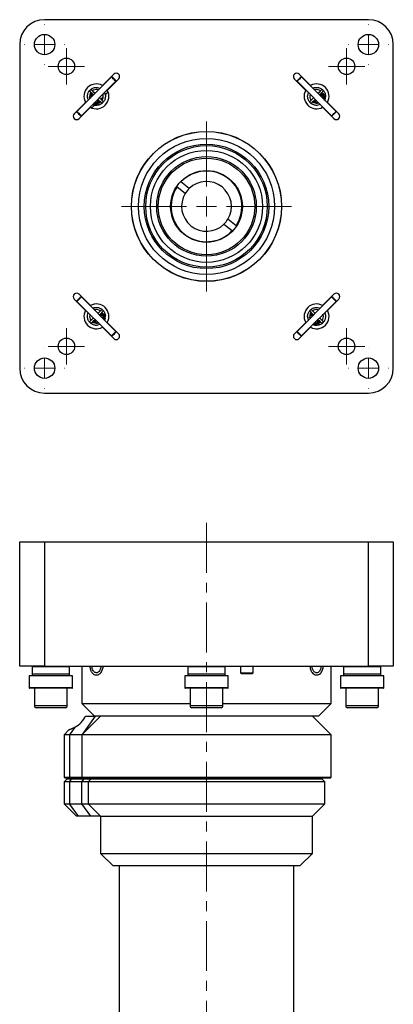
# Model space of a CAD drawing. Header units: inches. Extents: x 1.8 to 28.9, y 1.1 to 20.9.
# Tile 5 of 6: x 15 to 18.7, y 11 to 20.9. Entities that reach past the tile are written whole.
import ezdxf

# ---------------------------------------------------------------- set-up
doc = ezdxf.new("R2010")
doc.units = ezdxf.units.IN
doc.header["$MEASUREMENT"] = 0
doc.linetypes.add('CENTERX2', pattern=[0.8, 0.5, -0.1, 0.1, -0.1])

# ---------------------------------------------------------------- blocks, each defined once
blk = doc.blocks.new('SW_CENTERMARKSYMBOL_0')
at = {"color": 0, "linetype": 'Continuous', "lineweight": 18}
for p, q in [((0, 0.2), (0, 0.2025)), ((0, 0), (0, 0.1)), ((-0.2, 0), (-0.2025, 0)), ((0, 0), (-0.1, 0)), ((0, 0), (0, -0.1)), ((0, 0), (0.1, 0)), ((0.2, 0), (0.2025, 0)), ((0, -0.2), (0, -0.2025))]:
    blk.add_line(p, q, dxfattribs=at)
blk = doc.blocks.new('SW_CENTERMARKSYMBOL_1')
at = {"color": 0, "linetype": 'Continuous', "lineweight": 18}
for p, q in [((0, 0.1), (0, 0.1827)), ((0, 0), (0, 0.1)), ((-0.1, 0), (-0.1827, 0)), ((0, 0), (-0.1, 0)), ((0, 0), (0, -0.1)), ((0, 0), (0.1, 0)), ((0.1, 0), (0.1827, 0)), ((0, -0.1), (0, -0.1827))]:
    blk.add_line(p, q, dxfattribs=at)
blk = doc.blocks.new('SW_CENTERMARKSYMBOL_2')
at = {"color": 0, "linetype": 'Continuous', "lineweight": 18}
for p, q in [((0, 0.1), (0, 0.1827)), ((0, 0), (0, 0.1)), ((-0.1, 0), (-0.1827, 0)), ((0, 0), (-0.1, 0)), ((0, 0), (0, -0.1)), ((0, 0), (0.1, 0)), ((0.1, 0), (0.1827, 0)), ((0, -0.1), (0, -0.1827))]:
    blk.add_line(p, q, dxfattribs=at)
blk = doc.blocks.new('SW_CENTERMARKSYMBOL_3')
at = {"color": 0, "linetype": 'Continuous', "lineweight": 18}
for p, q in [((0, 0.2), (0, 0.2025)), ((0, 0), (0, 0.1)), ((-0.2, 0), (-0.2025, 0)), ((0, 0), (-0.1, 0)), ((0, 0), (0, -0.1)), ((0, 0), (0.1, 0)), ((0.2, 0), (0.2025, 0)), ((0, -0.2), (0, -0.2025))]:
    blk.add_line(p, q, dxfattribs=at)
blk = doc.blocks.new('SW_CENTERMARKSYMBOL_4')
at = {"color": 0, "linetype": 'Continuous', "lineweight": 18}
for p, q in [((0, 0.2), (0, 0.8535)), ((0, 0), (0, 0.1)), ((-0.2, 0), (-0.8535, 0)), ((0, 0), (-0.1, 0)), ((0, 0), (0, -0.1)), ((0, 0), (0.1, 0)), ((0.2, 0), (0.8535, 0)), ((0, -0.2), (0, -0.8535))]:
    blk.add_line(p, q, dxfattribs=at)
blk = doc.blocks.new('SW_CENTERMARKSYMBOL_5')
at = {"color": 0, "linetype": 'Continuous', "lineweight": 18}
for p, q in [((0, 0.2), (0, 0.2025)), ((0, 0), (0, 0.1)), ((-0.2, 0), (-0.2025, 0)), ((0, 0), (-0.1, 0)), ((0, 0), (0, -0.1)), ((0, 0), (0.1, 0)), ((0.2, 0), (0.2025, 0)), ((0, -0.2), (0, -0.2025))]:
    blk.add_line(p, q, dxfattribs=at)
blk = doc.blocks.new('SW_CENTERMARKSYMBOL_6')
at = {"color": 0, "linetype": 'Continuous', "lineweight": 18}
for p, q in [((0, 0.1), (0, 0.1827)), ((0, 0), (0, 0.1)), ((-0.1, 0), (-0.1827, 0)), ((0, 0), (-0.1, 0)), ((0, 0), (0, -0.1)), ((0, 0), (0.1, 0)), ((0.1, 0), (0.1827, 0)), ((0, -0.1), (0, -0.1827))]:
    blk.add_line(p, q, dxfattribs=at)
blk = doc.blocks.new('SW_CENTERMARKSYMBOL_7')
at = {"color": 0, "linetype": 'Continuous', "lineweight": 18}
for p, q in [((0, 0.2), (0, 0.2025)), ((0, 0), (0, 0.1)), ((-0.2, 0), (-0.2025, 0)), ((0, 0), (-0.1, 0)), ((0, 0), (0, -0.1)), ((0, 0), (0.1, 0)), ((0.2, 0), (0.2025, 0)), ((0, -0.2), (0, -0.2025))]:
    blk.add_line(p, q, dxfattribs=at)
blk = doc.blocks.new('SW_CENTERMARKSYMBOL_8')
at = {"color": 0, "linetype": 'Continuous', "lineweight": 18}
for p, q in [((0, 0.1), (0, 0.1827)), ((0, 0), (0, 0.1)), ((-0.1, 0), (-0.1827, 0)), ((0, 0), (-0.1, 0)), ((0, 0), (0, -0.1)), ((0, 0), (0.1, 0)), ((0.1, 0), (0.1827, 0)), ((0, -0.1), (0, -0.1827))]:
    blk.add_line(p, q, dxfattribs=at)

msp = doc.modelspace()

# ---------------------------------------------------------------- linework, layer by layer
at = {"color": 7, "linetype": 'Continuous', "lineweight": 25}
for p, q in [((18.4904, 20.8563), (15.2404, 20.8563)), ((14.9904, 20.6063), (14.9904, 17.3563)), ((18.7404, 17.3563), (18.7404, 20.6063)), ((15.9117, 20.2815), (15.5652, 19.9351)), ((15.9349, 20.3093), (15.8211, 20.1955)), ((15.9188, 20.2815), (15.9117, 20.2815)), ((17.9097, 20.1955), (17.796, 20.3093)), ((17.8192, 20.2815), (17.8121, 20.2815)), ((18.1656, 19.9351), (17.8192, 20.2815)), ((15.6094, 19.8909), (15.9559, 20.2373)), ((15.8211, 20.1955), (15.8241, 20.1939)), ((15.8699, 20.1468), (15.9837, 20.2605)), ((15.9559, 20.2373), (15.9559, 20.2444)), ((17.7472, 20.2605), (17.8609, 20.1468)), ((17.775, 20.2444), (17.775, 20.2373)), ((17.775, 20.2373), (18.1214, 19.8909)), ((17.9068, 20.1939), (17.9097, 20.1955)), ((17.9463, 20.172), (17.9562, 20.1751)), ((15.7182, 20.097), (15.7248, 20.0946)), ((15.8273, 20.0819), (15.8037, 20.0586)), ((15.8277, 20.0968), (15.8239, 20.1093)), ((15.8464, 20.1102), (15.8495, 20.1003)), ((15.8772, 20.1313), (15.8489, 20.1033)), ((15.8683, 20.1497), (15.8699, 20.1468)), ((17.8609, 20.1468), (17.8626, 20.1497)), ((17.9597, 20.1534), (17.9501, 20.1504)), ((18.0061, 20.0946), (18.0127, 20.097)), ((18.0313, 20.1158), (18.0247, 20.1251)), ((18.0356, 20.069), (18.0369, 20.0804)), ((15.6512, 20.0256), (15.5375, 19.9119)), ((15.5863, 19.8631), (15.7, 19.9768)), ((15.6529, 20.0227), (15.6512, 20.0256)), ((15.7, 19.9768), (15.6971, 19.9785)), ((15.7426, 19.998), (15.7143, 19.9701)), ((15.7204, 20.006), (15.7427, 19.998)), ((15.7471, 20.0196), (15.7397, 20.0222)), ((15.769, 20.0504), (15.7714, 20.0438)), ((15.7902, 20.0252), (15.7994, 20.0318)), ((17.9595, 20.0438), (17.9619, 20.0504)), ((18.0338, 19.9785), (18.0309, 19.9768)), ((18.0309, 19.9768), (18.1446, 19.8631)), ((18.0369, 20.0727), (18.0349, 20.0671)), ((18.0505, 20.046), (18.0585, 20.0683)), ((18.0796, 20.0256), (18.078, 20.0227)), ((18.1934, 19.9119), (18.0796, 20.0256)), ((15.5652, 19.9351), (15.5652, 19.928)), ((15.6024, 19.8909), (15.6094, 19.8909)), ((18.1214, 19.8909), (18.1285, 19.8909)), ((18.1656, 19.928), (18.1656, 19.9351)), ((16.6918, 19.1612), (16.6091, 19.2269)), ((16.57, 19.1782), (16.6526, 19.1125)), ((17.0409, 18.8033), (17.1235, 18.7376)), ((17.1623, 18.7866), (17.0796, 18.8524)), ((15.7, 17.9858), (15.5863, 18.0996)), ((18.1446, 18.0996), (18.0309, 17.9858)), ((15.5375, 18.0508), (15.6512, 17.9371)), ((15.5652, 18.0347), (15.5652, 18.0276)), ((15.5652, 18.0276), (15.9117, 17.6812)), ((15.602, 18.0715), (15.6024, 18.0718)), ((15.6094, 18.0718), (15.6024, 18.0718)), ((15.9559, 17.7253), (15.6094, 18.0718)), ((18.1214, 18.0718), (17.775, 17.7253)), ((17.8192, 17.6812), (18.1656, 18.0276)), ((18.0796, 17.9371), (18.1934, 18.0508)), ((18.1285, 18.0718), (18.1214, 18.0718)), ((18.1656, 18.0276), (18.1656, 18.0347)), ((15.6512, 17.9371), (15.6529, 17.94)), ((15.6971, 17.9842), (15.7, 17.9858)), ((15.7366, 17.9623), (15.7465, 17.9654)), ((15.7499, 17.9437), (15.7375, 17.9398)), ((15.8216, 17.9061), (15.815, 17.9153)), ((18.0309, 17.9858), (18.0338, 17.9842)), ((18.0375, 17.8871), (18.0336, 17.8996)), ((18.0561, 17.9005), (18.0592, 17.8906)), ((18.078, 17.94), (18.0796, 17.9371)), ((15.7498, 17.8341), (15.7522, 17.8407)), ((15.7964, 17.8849), (15.803, 17.8873)), ((15.8272, 17.863), (15.8246, 17.8556)), ((15.8259, 17.8593), (15.8272, 17.8707)), ((15.8408, 17.8363), (15.8488, 17.8586)), ((15.8699, 17.8159), (15.8683, 17.813)), ((15.9837, 17.7022), (15.8699, 17.8159)), ((17.8609, 17.8159), (17.7472, 17.7022)), ((17.8626, 17.813), (17.8609, 17.8159)), ((17.9279, 17.8873), (17.9345, 17.8849)), ((17.9568, 17.8098), (17.9494, 17.8125)), ((17.9787, 17.8407), (17.9811, 17.8341)), ((17.9999, 17.8155), (18.0091, 17.8221)), ((15.8241, 17.7688), (15.8211, 17.7671)), ((15.8211, 17.7671), (15.9349, 17.6534)), ((15.9555, 17.7249), (15.9559, 17.7253)), ((15.9559, 17.7183), (15.9559, 17.7253)), ((17.775, 17.7253), (17.775, 17.7183)), ((17.796, 17.6534), (17.9097, 17.7671)), ((17.9097, 17.7671), (17.9068, 17.7688)), ((17.9301, 17.7963), (17.9524, 17.7883)), ((15.9117, 17.6812), (15.9188, 17.6812)), ((17.8121, 17.6812), (17.8192, 17.6812)), ((15.2404, 17.1063), (18.4904, 17.1063)), ((14.9904, 14.3623), (14.9904, 15.6123)), ((14.9904, 15.6123), (15.2404, 15.6123)), ((15.2404, 15.6123), (15.2404, 14.3623)), ((15.2404, 15.6123), (18.4904, 15.6123)), ((18.4904, 14.3623), (18.4904, 15.6123)), ((18.4904, 15.6123), (18.7404, 15.6123)), ((18.7404, 15.6123), (18.7404, 14.3623)), ((15.2404, 14.3623), (14.9904, 14.3623)), ((15.1154, 14.3573), (15.1154, 14.2842)), ((15.2404, 14.3623), (18.4904, 14.3623)), ((15.4904, 14.2842), (15.4904, 14.3573)), ((15.6154, 14.3623), (15.6154, 13.9873)), ((16.6779, 14.3573), (16.6779, 14.2842)), ((17.0529, 14.2842), (17.0529, 14.3573)), ((17.2073, 14.3623), (17.2073, 14.2973)), ((17.3323, 14.2973), (17.3323, 14.3623)), ((18.1154, 13.9873), (18.1154, 14.3623)), ((18.2404, 14.3573), (18.2404, 14.2842)), ((18.7404, 14.3623), (18.4904, 14.3623)), ((18.6154, 14.2842), (18.6154, 14.3573)), ((15.0842, 14.2674), (15.0842, 14.1474)), ((15.5217, 14.2674), (15.0842, 14.2674)), ((15.5217, 14.1474), (15.5217, 14.2674)), ((16.6467, 14.2674), (16.6467, 14.1474)), ((17.0842, 14.2674), (16.6467, 14.2674)), ((17.0842, 14.1474), (17.0842, 14.2674)), ((17.2073, 14.2973), (17.2173, 14.2873)), ((17.2073, 14.2973), (17.286, 14.2973)), ((17.2834, 14.2873), (17.2173, 14.2873)), ((17.3223, 14.2873), (17.2834, 14.2873)), ((17.286, 14.2973), (17.3323, 14.2973)), ((17.3223, 14.2873), (17.3323, 14.2973)), ((18.2092, 14.2674), (18.2092, 14.1474)), ((18.6467, 14.2674), (18.2092, 14.2674)), ((18.6467, 14.1474), (18.6467, 14.2674)), ((15.5167, 14.1424), (15.0892, 14.1424)), ((15.1376, 14.1424), (15.1376, 13.9653)), ((15.4683, 13.9653), (15.4683, 14.1424)), ((17.0792, 14.1424), (16.6517, 14.1424)), ((16.7001, 14.1424), (16.7001, 13.9653)), ((17.0308, 13.9653), (17.0308, 14.1424)), ((18.6417, 14.1424), (18.2142, 14.1424)), ((18.2626, 14.1424), (18.2626, 13.9653)), ((18.5933, 13.9653), (18.5933, 14.1424)), ((15.4245, 13.9456), (15.1573, 13.9456)), ((15.4486, 13.9456), (15.4245, 13.9456)), ((15.6154, 13.9873), (15.7404, 13.8623)), ((15.6154, 13.9873), (16.7001, 13.9873)), ((17.0016, 13.9456), (16.7198, 13.9456)), ((17.0111, 13.9456), (17.0016, 13.9456)), ((17.0308, 13.9873), (18.1154, 13.9873)), ((17.9904, 13.8623), (18.1154, 13.9873)), ((18.5736, 13.9456), (18.2823, 13.9456)), ((15.8029, 13.8623), (15.6154, 13.6748)), ((15.6494, 13.8623), (15.7404, 13.8623)), ((16.8654, 13.8623), (15.7404, 13.8623)), ((17.9904, 13.8623), (16.8654, 13.8623)), ((18.1154, 13.6748), (17.9279, 13.8623)), ((15.5444, 13.7508), (15.4904, 13.6748)), ((15.4878, 13.7264), (15.4362, 13.6748)), ((15.4362, 13.6748), (15.4362, 13.2473)), ((15.4904, 13.6748), (15.4362, 13.6748)), ((15.6154, 13.6748), (15.4904, 13.6748)), ((15.4904, 13.6748), (15.4904, 13.2473)), ((15.6154, 13.6748), (15.6154, 13.2473)), ((18.1154, 13.6748), (15.6154, 13.6748)), ((18.1154, 13.2473), (18.1154, 13.6748)), ((15.4362, 13.2473), (15.4462, 13.2373)), ((15.4362, 13.2473), (15.4904, 13.2473)), ((15.4674, 13.2323), (15.4362, 13.2011)), ((15.4362, 13.2011), (15.4362, 12.9823)), ((15.4904, 13.2011), (15.4362, 13.2011)), ((15.4975, 13.2373), (15.4462, 13.2373)), ((15.4674, 13.2323), (15.5126, 13.2323)), ((15.4975, 13.2373), (15.4904, 13.2473)), ((15.4904, 13.2473), (15.6154, 13.2473)), ((15.4904, 13.2011), (15.5126, 13.2323)), ((15.6156, 13.2011), (15.4904, 13.2011)), ((15.4904, 13.2011), (15.4904, 12.9823)), ((15.6237, 13.2373), (15.4975, 13.2373)), ((15.5126, 13.2323), (15.6378, 13.2323)), ((15.6154, 13.2473), (15.6254, 13.2373)), ((15.6154, 13.2473), (18.1154, 13.2473)), ((15.6156, 13.2011), (15.6378, 13.2323)), ((15.6779, 13.2011), (15.6156, 13.2011)), ((15.6156, 12.9823), (15.6156, 13.2011)), ((18.1054, 13.2373), (15.6254, 13.2373)), ((15.6378, 13.2323), (15.7092, 13.2323)), ((15.7092, 13.2323), (15.6779, 13.2011)), ((15.6779, 13.2011), (15.6779, 12.9823)), ((18.0529, 13.2011), (15.6779, 13.2011)), ((15.7092, 13.2323), (18.0217, 13.2323)), ((15.7851, 13.2323), (15.7851, 13.2373)), ((15.7854, 13.2373), (15.7854, 13.2323)), ((17.9454, 13.2323), (17.9454, 13.2373)), ((18.0529, 13.2011), (18.0217, 13.2323)), ((18.0529, 12.9823), (18.0529, 13.2011)), ((18.1054, 13.2373), (18.1154, 13.2473)), ((15.4362, 12.9823), (15.5612, 12.8573)), ((15.4362, 12.9823), (15.4904, 12.9823)), ((15.5793, 12.8573), (15.4904, 12.9823)), ((15.4904, 12.9823), (15.6156, 12.9823)), ((15.7044, 12.8573), (15.6156, 12.9823)), ((15.6156, 12.9823), (15.6779, 12.9823)), ((15.6779, 12.9823), (15.8029, 12.8573)), ((15.6779, 12.9823), (18.0529, 12.9823)), ((17.9279, 12.8573), (18.0529, 12.9823)), ((15.5793, 12.8573), (15.5612, 12.8573)), ((15.7044, 12.8573), (15.5793, 12.8573)), ((15.8029, 12.8573), (15.7044, 12.8573)), ((15.8029, 12.8573), (15.8029, 12.4823)), ((15.8029, 12.8573), (17.9279, 12.8573)), ((17.9279, 12.4823), (17.9279, 12.8573)), ((15.8029, 12.4823), (15.9279, 12.3573)), ((15.8029, 12.4823), (17.9279, 12.4823)), ((17.8029, 12.3573), (17.9279, 12.4823)), ((17.8029, 12.3573), (15.9279, 12.3573)), ((15.9904, 12.3573), (15.9904, 10.761)), ((17.7404, 10.761), (17.7404, 12.3573))]:
    msp.add_line(p, q, dxfattribs=at)
at = {"color": 8, "linetype": 'Continuous', "lineweight": 25}
for p, q in [((15.7239, 20.1074), (15.7238, 20.1071)), ((18.0056, 20.106), (18.0139, 20.1085)), ((15.6724, 20.0683), (15.6724, 20.0684)), ((15.7443, 20.0089), (15.7322, 20.0136)), ((15.7804, 20.0509), (15.7828, 20.0426)), ((17.9491, 20.0495), (17.9494, 20.0494)), ((18.0476, 20.0699), (18.0429, 20.0578)), ((15.7959, 17.8963), (15.8042, 17.8987)), ((15.7394, 17.8398), (15.7397, 17.8397)), ((15.8379, 17.8602), (15.8332, 17.8481)), ((17.9336, 17.8977), (17.9335, 17.8974)), ((17.954, 17.7992), (17.9419, 17.8039)), ((17.9901, 17.8412), (17.9926, 17.8329)), ((15.4904, 14.3573), (15.1154, 14.3573)), ((17.0529, 14.3573), (16.6779, 14.3573)), ((18.6154, 14.3573), (18.2404, 14.3573)), ((15.4904, 14.2842), (15.1154, 14.2842)), ((17.0529, 14.2842), (16.6779, 14.2842)), ((18.6154, 14.2842), (18.2404, 14.2842)), ((15.5217, 14.1474), (15.0842, 14.1474)), ((17.0842, 14.1474), (16.6467, 14.1474)), ((18.6467, 14.1474), (18.2092, 14.1474)), ((15.4409, 13.9653), (15.1376, 13.9653)), ((15.4683, 13.9653), (15.4409, 13.9653)), ((17.02, 13.9653), (16.7001, 13.9653)), ((17.0308, 13.9653), (17.02, 13.9653)), ((18.5933, 13.9653), (18.2626, 13.9653)), ((15.6194, 13.6788), (15.7498, 13.8623)), ((15.6237, 13.2373), (15.6194, 13.2433))]:
    msp.add_line(p, q, dxfattribs=at)
at = {"color": 7, "linetype": 'CENTERX2', "lineweight": 18}
msp.add_line((16.8654, 15.8023), (16.8654, 6.0992), dxfattribs=at)
at = {"color": 7, "linetype": 'Continuous', "lineweight": 25, "flags": 128}
for points in [[(15.9559, 20.2373), (15.9556, 20.2377), (15.9524, 20.2409), (15.9464, 20.2469), (15.9385, 20.2548), (15.9298, 20.2634), (15.9218, 20.2714), (15.9156, 20.2776), (15.9122, 20.281), (15.9117, 20.2815)], [(15.9188, 20.2815), (15.9192, 20.2811), (15.9221, 20.2783), (15.9273, 20.2731), (15.934, 20.2663), (15.9413, 20.2591), (15.9479, 20.2524), (15.9529, 20.2474), (15.9556, 20.2447), (15.9559, 20.2444)], [(17.8192, 20.2815), (17.8177, 20.2801), (17.8132, 20.2756), (17.8062, 20.2686), (17.7978, 20.2602), (17.7893, 20.2517), (17.7819, 20.2443), (17.7769, 20.2393), (17.775, 20.2374), (17.775, 20.2373)], [(17.775, 20.2444), (17.775, 20.2444), (17.7766, 20.2461), (17.7808, 20.2503), (17.787, 20.2564), (17.7941, 20.2636), (17.8012, 20.2706), (17.8071, 20.2765), (17.8109, 20.2803), (17.8121, 20.2815)], [(15.6969, 20.1343), (15.6997, 20.1315), (15.7076, 20.1236), (15.72, 20.1113), (15.7307, 20.1005)], [(15.7463, 20.1161), (15.7355, 20.1268), (15.7232, 20.1392), (15.7152, 20.1471), (15.7125, 20.1498)], [(18.0184, 20.1498), (18.0156, 20.1471), (18.0077, 20.1392), (17.9954, 20.1268), (17.9846, 20.1161)], [(18.0002, 20.1005), (18.0109, 20.1113), (18.0233, 20.1236), (18.0312, 20.1315), (18.0339, 20.1343)], [(18.0358, 20.1474), (18.0339, 20.1498), (18.0338, 20.15)], [(15.7749, 20.0563), (15.7856, 20.0456), (15.798, 20.0332), (15.8059, 20.0253), (15.8087, 20.0226)], [(15.8242, 20.0381), (15.8215, 20.0408), (15.8136, 20.0488), (15.8012, 20.0611), (15.7905, 20.0719)], [(17.9404, 20.0719), (17.9297, 20.0611), (17.9173, 20.0488), (17.9094, 20.0408), (17.9067, 20.0381)], [(17.9222, 20.0226), (17.9249, 20.0253), (17.9329, 20.0332), (17.9452, 20.0456), (17.956, 20.0563)], [(15.5652, 19.9351), (15.5657, 19.9346), (15.5692, 19.9311), (15.5753, 19.925), (15.5834, 19.917), (15.592, 19.9083), (15.5999, 19.9004), (15.6059, 19.8944), (15.6091, 19.8912), (15.6094, 19.8909)], [(15.6024, 19.8909), (15.6021, 19.8912), (15.5994, 19.8938), (15.5943, 19.8989), (15.5877, 19.9055), (15.5805, 19.9128), (15.5737, 19.9195), (15.5685, 19.9247), (15.5657, 19.9276), (15.5652, 19.928)], [(18.1214, 19.8909), (18.1215, 19.8909), (18.1234, 19.8928), (18.1284, 19.8979), (18.1358, 19.9052), (18.1443, 19.9137), (18.1527, 19.9221), (18.1597, 19.9291), (18.1642, 19.9336), (18.1656, 19.9351)], [(18.1656, 19.928), (18.1644, 19.9268), (18.1606, 19.923), (18.1547, 19.9171), (18.1477, 19.91), (18.1405, 19.9029), (18.1344, 19.8967), (18.1302, 19.8925), (18.1285, 19.8909), (18.1285, 19.8909)], [(15.6094, 18.0718), (15.609, 18.0714), (15.6057, 18.0681), (15.5996, 18.062), (15.5916, 18.054), (15.583, 18.0454), (15.575, 18.0374), (15.5689, 18.0313), (15.5657, 18.0281), (15.5652, 18.0276)], [(15.5652, 18.0347), (15.5656, 18.0351), (15.5684, 18.0378), (15.5735, 18.0429), (15.5802, 18.0496), (15.5874, 18.0569), (15.5941, 18.0635), (15.5992, 18.0687), (15.602, 18.0715)], [(18.1656, 18.0276), (18.1653, 18.028), (18.1621, 18.0311), (18.1562, 18.0371), (18.1483, 18.045), (18.1396, 18.0536), (18.1316, 18.0617), (18.1254, 18.0679), (18.1219, 18.0713), (18.1214, 18.0718)], [(18.1285, 18.0718), (18.1289, 18.0714), (18.1318, 18.0685), (18.1371, 18.0633), (18.1438, 18.0565), (18.151, 18.0493), (18.1577, 18.0427), (18.1627, 18.0376), (18.1653, 18.035), (18.1656, 18.0347)], [(15.8087, 17.9401), (15.8059, 17.9374), (15.798, 17.9295), (15.7856, 17.9171), (15.7749, 17.9064)], [(15.7905, 17.8908), (15.8012, 17.9015), (15.8136, 17.9139), (15.8215, 17.9218), (15.8242, 17.9246)], [(17.9067, 17.9246), (17.9094, 17.9218), (17.9173, 17.9139), (17.9297, 17.9015), (17.9404, 17.8908)], [(17.956, 17.9064), (17.9452, 17.9171), (17.9329, 17.9295), (17.9249, 17.9374), (17.9222, 17.9401)], [(15.7307, 17.8622), (15.72, 17.8514), (15.7076, 17.8391), (15.6997, 17.8311), (15.6969, 17.8284)], [(15.7125, 17.8129), (15.7152, 17.8156), (15.7232, 17.8235), (15.7355, 17.8359), (15.7463, 17.8466)], [(17.9846, 17.8466), (17.9954, 17.8359), (18.0077, 17.8235), (18.0156, 17.8156), (18.0184, 17.8129)], [(18.0339, 17.8284), (18.0312, 17.8311), (18.0233, 17.8391), (18.0109, 17.8514), (18.0002, 17.8622)], [(15.9117, 17.6812), (15.9121, 17.6816), (15.9154, 17.6849), (15.9215, 17.6909), (15.9295, 17.6989), (15.9381, 17.7075), (15.9461, 17.7155), (15.9522, 17.7216), (15.9555, 17.7249)], [(15.9559, 17.7183), (15.9556, 17.7179), (15.9528, 17.7151), (15.9476, 17.71), (15.9409, 17.7033), (15.9337, 17.6961), (15.927, 17.6894), (15.9219, 17.6843), (15.9192, 17.6815), (15.9188, 17.6812)], [(17.775, 17.7253), (17.7755, 17.7248), (17.7789, 17.7214), (17.7851, 17.7152), (17.7932, 17.7072), (17.8018, 17.6985), (17.8097, 17.6906), (17.8157, 17.6846), (17.8188, 17.6815), (17.8192, 17.6812)], [(17.8121, 17.6812), (17.8118, 17.6814), (17.8091, 17.6841), (17.8041, 17.6891), (17.7975, 17.6958), (17.7902, 17.703), (17.7835, 17.7097), (17.7783, 17.715), (17.7754, 17.7178), (17.775, 17.7183)], [(15.1154, 14.2842), (15.1169, 14.2689), (15.1173, 14.2674)], [(15.4886, 14.2674), (15.4889, 14.2689), (15.4904, 14.2842)], [(16.6779, 14.2842), (16.6794, 14.2689), (16.6798, 14.2674)], [(17.0511, 14.2674), (17.0514, 14.2689), (17.0529, 14.2842)], [(18.2404, 14.2842), (18.2419, 14.2689), (18.2423, 14.2674)], [(18.6136, 14.2674), (18.6139, 14.2689), (18.6154, 14.2842)]]:
    msp.add_lwpolyline(points, dxfattribs=at)
at = {"color": 8, "linetype": 'Continuous', "lineweight": 25, "flags": 128}
for points in [[(15.7182, 20.097), (15.7197, 20.0975), (15.7213, 20.0997), (15.7227, 20.103), (15.7238, 20.1071)], [(18.0139, 20.1085), (18.0128, 20.1125), (18.0126, 20.113)], [(18.0139, 20.1085), (18.0145, 20.1043), (18.0144, 20.1006), (18.0138, 20.0981), (18.0127, 20.097), (18.0127, 20.097)], [(15.7828, 20.0426), (15.7787, 20.042), (15.775, 20.0421), (15.7725, 20.0427), (15.7714, 20.0438), (15.7714, 20.0438)], [(15.7828, 20.0426), (15.7869, 20.0437), (15.7874, 20.0439)], [(17.9595, 20.0439), (17.959, 20.0453), (17.9568, 20.0469), (17.9535, 20.0483), (17.9494, 20.0494)], [(15.8042, 17.8987), (15.8031, 17.9028), (15.8029, 17.9033)], [(15.8042, 17.8987), (15.8048, 17.8946), (15.8047, 17.8909), (15.8041, 17.8884), (15.803, 17.8873), (15.803, 17.8873)], [(15.7498, 17.8341), (15.7492, 17.8356), (15.7471, 17.8372), (15.7438, 17.8386), (15.7397, 17.8397)], [(17.9279, 17.8873), (17.9294, 17.8878), (17.931, 17.8899), (17.9324, 17.8933), (17.9335, 17.8974)], [(17.9926, 17.8329), (17.9884, 17.8323), (17.9847, 17.8323), (17.9822, 17.833), (17.9811, 17.8341), (17.9811, 17.8341)], [(17.9926, 17.8329), (17.9966, 17.834), (17.9971, 17.8341)]]:
    msp.add_lwpolyline(points, dxfattribs=at)
at = {"color": 7, "linetype": 'Continuous', "lineweight": 25}
for centre, radius in [((15.2404, 20.6063), 0.1025), ((18.4904, 20.6063), 0.1025), ((15.4594, 20.3873), 0.0827), ((18.2714, 20.3873), 0.0827), ((16.8654, 18.9813), 0.7535), ((16.8654, 18.9813), 0.752), ((16.8654, 18.9813), 0.6835), ((16.8654, 18.9813), 0.625), ((16.8654, 18.9813), 0.61), ((16.8654, 18.9813), 0.5625), ((16.8654, 18.9813), 0.5), ((16.8654, 18.9813), 0.485), ((16.8654, 18.9813), 0.36), ((15.4594, 17.5753), 0.0827), ((18.2714, 17.5753), 0.0827), ((15.2404, 17.3563), 0.1025), ((18.4904, 17.3563), 0.1025)]:
    msp.add_circle(centre, radius, dxfattribs=at)
for centre, radius, start, end in [((15.2404, 20.6063), 0.25, 90, 180), ((18.4904, 20.6063), 0.25, 0, 90), ((15.9593, 20.2849), 0.0345, 315, 135), ((17.7716, 20.2849), 0.0345, 45, 225), ((15.7606, 20.0862), 0.125, 61.02162, 208.97838), ((17.9703, 20.0862), 0.125, 331.02162, 118.97838), ((15.7047, 20.1421), 0.011, 45, 225), ((15.7606, 20.0862), 0.125, 241.02162, 28.97838), ((17.9703, 20.0862), 0.125, 151.02162, 298.97838), ((17.9144, 20.0303), 0.011, 135, 315), ((15.5619, 19.8875), 0.0345, 135, 315), ((18.169, 19.8875), 0.0345, 225, 45), ((16.8654, 18.9813), 0.355, 326.73085, 136.22536), ((16.8654, 18.9813), 0.25, 328.9477, 134.00851), ((16.8654, 18.9813), 0.355, 146.32578, 316.63043), ((16.8654, 18.9813), 0.25, 148.37021, 314.586), ((16.8654, 18.9813), 0.25, 134.00851, 148.37021), ((16.8654, 18.9813), 0.25, 314.586, 328.9477), ((15.5619, 18.0752), 0.0345, 45, 225), ((18.169, 18.0752), 0.0345, 315, 135), ((15.7606, 17.8765), 0.125, 331.02162, 118.97838), ((17.9703, 17.8765), 0.125, 61.02162, 208.97838), ((15.7606, 17.8765), 0.125, 151.02162, 298.97838), ((17.9144, 17.9324), 0.011, 45, 225), ((17.9703, 17.8765), 0.125, 241.02162, 28.97838), ((15.7047, 17.8206), 0.011, 135, 315), ((15.9593, 17.6778), 0.0345, 225, 45), ((17.7716, 17.6778), 0.0345, 135, 315), ((15.2404, 17.3563), 0.25, 180, 270), ((18.4904, 17.3563), 0.25, 270, 0), ((15.1204, 14.3573), 0.005, 90, 180), ((15.4854, 14.3573), 0.005, 0, 90), ((16.6829, 14.3573), 0.005, 90, 180), ((17.0479, 14.3573), 0.005, 0, 90), ((18.2454, 14.3573), 0.005, 90, 180), ((18.6104, 14.3573), 0.005, 0, 90), ((15.0892, 14.1474), 0.005, 180, 270), ((15.5167, 14.1474), 0.005, 270, 0), ((16.6517, 14.1474), 0.005, 180, 270), ((17.0792, 14.1474), 0.005, 270, 0), ((18.2142, 14.1474), 0.005, 180, 270), ((18.6417, 14.1474), 0.005, 270, 360), ((15.1573, 13.9653), 0.0197, 180, 270), ((15.4486, 13.9653), 0.0197, 270, 0), ((16.7198, 13.9653), 0.0197, 180, 270), ((17.0111, 13.9653), 0.0197, 270, 0), ((18.2823, 13.9653), 0.0197, 180, 270), ((18.5736, 13.9653), 0.0197, 270, 0)]:
    msp.add_arc(centre, radius, start, end, dxfattribs=at)
at = {"color": 8, "linetype": 'Continuous', "lineweight": 25}
for centre, radius, start, end in [((15.7759, 19.9988), 0.0332, 162.28981, 181.38473), ((15.7925, 20.0019), 0.0488, 158.79859, 171.77465), ((18.0546, 20.1182), 0.0488, 248.7994, 261.77458), ((18.0576, 20.1007), 0.0323, 252.03209, 271.64245), ((15.8449, 17.9085), 0.0488, 248.79859, 261.77465), ((15.848, 17.8918), 0.0332, 252.28981, 271.38473), ((18.0023, 17.7922), 0.0488, 158.7994, 171.77458), ((17.9848, 17.7892), 0.0323, 162.03209, 181.64245)]:
    msp.add_arc(centre, radius, start, end, dxfattribs=at)
at = {"color": 7, "linetype": 'Continuous', "lineweight": 25}
msp.add_ellipse((15.5707, 13.8248), major_axis=(0.0768, 0.0768), ratio=0.411261, start_param=4.000559, end_param=5.571355, dxfattribs=at)
for points, knots in [([(15.6796, 20.0494), (15.6763, 20.0575), (15.6688, 20.0758), (15.6712, 20.1075), (15.6846, 20.1381), (15.7084, 20.1621), (15.739, 20.1755), (15.7708, 20.1781), (15.7892, 20.1706), (15.7974, 20.1672)], [0, 0, 0, 0, 0.120012, 0.271737, 0.423461, 0.575186, 0.72691, 0.878635, 1, 1, 1, 1]), ([(17.9336, 20.1671), (17.9359, 20.1686), (17.9476, 20.1758), (17.9735, 20.1777), (18.0059, 20.1712), (18.0343, 20.1525), (18.0532, 20.1252), (18.0617, 20.0997), (18.0594, 20.0852), (18.0588, 20.0816)], [0, 0, 0, 0, 0.044263, 0.223569, 0.402875, 0.582181, 0.761487, 0.940793, 1, 1, 1, 1]), ([(15.6722, 20.0827), (15.672, 20.082), (15.6708, 20.0773), (15.6717, 20.0725), (15.6724, 20.0683)], [0, 0, 0, 0, 0.146761, 1, 1, 1, 1]), ([(15.7055, 20.1257), (15.7052, 20.1253), (15.6989, 20.1191), (15.6937, 20.1019), (15.691, 20.0813), (15.6953, 20.07), (15.6967, 20.0665)], [0, 0, 0, 0, 0.0245736, 0.4232173, 0.8218613, 1, 1, 1, 1]), ([(15.6939, 20.0727), (15.6937, 20.0743), (15.6933, 20.0776), (15.6941, 20.0825), (15.696, 20.087), (15.6989, 20.0909), (15.7026, 20.0941), (15.7072, 20.0964), (15.7126, 20.0977), (15.7163, 20.0972), (15.7182, 20.097)], [0, 0, 0, 0, 0.110085, 0.22103, 0.334417, 0.452609, 0.569966, 0.708027, 0.856219, 1, 1, 1, 1]), ([(15.712, 20.1192), (15.7093, 20.1191), (15.7052, 20.1189), (15.7015, 20.1173), (15.7003, 20.1168)], [0, 0, 0, 0, 0.679529, 1, 1, 1, 1]), ([(15.7803, 20.1501), (15.7767, 20.1515), (15.7654, 20.1558), (15.7447, 20.153), (15.7275, 20.1478), (15.7214, 20.1416), (15.7211, 20.1413)], [0, 0, 0, 0, 0.181482, 0.580139, 0.978796, 1, 1, 1, 1]), ([(15.8415, 20.1229), (15.8429, 20.1206), (15.8501, 20.1089), (15.8521, 20.083), (15.8456, 20.0506), (15.8268, 20.0222), (15.7996, 20.0033), (15.7741, 19.9948), (15.7596, 19.9971), (15.756, 19.9977)], [0, 0, 0, 0, 0.044263, 0.223569, 0.402875, 0.582181, 0.761487, 0.940793, 1, 1, 1, 1]), ([(15.815, 20.0473), (15.818, 20.0513), (15.826, 20.062), (15.8302, 20.0836), (15.8268, 20.0991), (15.8251, 20.1065)], [0, 0, 0, 0, 0.238888, 0.636492, 1, 1, 1, 1]), ([(18.0071, 20.0052), (17.999, 20.0019), (17.9807, 19.9944), (17.949, 19.9968), (17.9184, 20.0102), (17.8944, 20.034), (17.881, 20.0646), (17.8784, 20.0964), (17.8859, 20.1148), (17.8892, 20.1231)], [0, 0, 0, 0, 0.120012, 0.271736, 0.423461, 0.575186, 0.72691, 0.878635, 1, 1, 1, 1]), ([(17.9064, 20.1059), (17.905, 20.1023), (17.9007, 20.091), (17.9035, 20.0703), (17.9087, 20.0531), (17.9149, 20.047), (17.9152, 20.0467)], [0, 0, 0, 0, 0.181482, 0.580138, 0.978795, 1, 1, 1, 1]), ([(18.0092, 20.1406), (18.0052, 20.1436), (17.9945, 20.1516), (17.9729, 20.1559), (17.9574, 20.1524), (17.95, 20.1507)], [0, 0, 0, 0, 0.238888, 0.636493, 1, 1, 1, 1]), ([(18.0127, 20.097), (18.0145, 20.0972), (18.0182, 20.0977), (18.0236, 20.0965), (18.0285, 20.094), (18.0324, 20.0905), (18.0352, 20.0864), (18.0369, 20.082), (18.0376, 20.0774), (18.0372, 20.0743), (18.0369, 20.0727)], [0, 0, 0, 0, 0.140401, 0.287557, 0.433987, 0.569993, 0.684893, 0.789544, 0.895237, 1, 1, 1, 1]), ([(18.0139, 20.1085), (18.0169, 20.1085), (18.0228, 20.1086), (18.031, 20.1057), (18.0379, 20.1011), (18.0442, 20.0938), (18.0489, 20.0831), (18.048, 20.0743), (18.0476, 20.0699)], [0, 0, 0, 0, 0.152365, 0.300722, 0.446836, 0.579556, 0.789228, 1, 1, 1, 1]), ([(18.0339, 20.1498), (18.033, 20.1506), (18.0311, 20.1522), (18.0274, 20.1532), (18.0237, 20.153), (18.0205, 20.1518), (18.019, 20.1503), (18.0185, 20.1497)], [0, 0, 0, 0, 0.214739, 0.429481, 0.644224, 0.858965, 1, 1, 1, 1]), ([(18.0585, 20.0683), (18.059, 20.0719), (18.0599, 20.0789), (18.0579, 20.0891), (18.0539, 20.0984), (18.0476, 20.1069), (18.039, 20.1136), (18.0292, 20.1181), (18.0222, 20.1189), (18.0189, 20.1193)], [0, 0, 0, 0, 0.142852, 0.28081, 0.412442, 0.553156, 0.70776, 0.861251, 1, 1, 1, 1]), ([(18.0337, 20.1343), (18.0341, 20.1346), (18.0354, 20.1357), (18.0367, 20.1384), (18.0374, 20.1421), (18.0367, 20.1458), (18.0353, 20.1484), (18.0342, 20.1496), (18.0339, 20.1498)], [0, 0, 0, 0, 0.083651, 0.296092, 0.508539, 0.720982, 0.933424, 1, 1, 1, 1]), ([(15.7379, 19.9997), (15.7366, 19.9998), (15.7315, 20.0002), (15.7272, 20.0032), (15.724, 20.0055)], [0, 0, 0, 0, 0.247912, 1, 1, 1, 1]), ([(15.7401, 20.0215), (15.7402, 20.0214), (15.7446, 20.0191), (15.7498, 20.0193), (15.7548, 20.0196)], [0, 0, 0, 0, 0.0401366, 1, 1, 1, 1]), ([(15.7427, 19.998), (15.7463, 19.9975), (15.7533, 19.9966), (15.7635, 19.9986), (15.7728, 20.0026), (15.7812, 20.0089), (15.788, 20.0175), (15.7925, 20.0273), (15.7933, 20.0343), (15.7937, 20.0376)], [0, 0, 0, 0, 0.142852, 0.280811, 0.412443, 0.553155, 0.707761, 0.861251, 1, 1, 1, 1]), ([(15.7828, 20.0426), (15.7829, 20.0396), (15.783, 20.0337), (15.7801, 20.0255), (15.7755, 20.0186), (15.7682, 20.0123), (15.7575, 20.0076), (15.7487, 20.0085), (15.7443, 20.0089)], [0, 0, 0, 0, 0.152365, 0.300722, 0.446835, 0.579556, 0.789226, 1, 1, 1, 1]), ([(15.7714, 20.0438), (15.7716, 20.042), (15.772, 20.0383), (15.7709, 20.0329), (15.7684, 20.028), (15.7649, 20.0241), (15.7607, 20.0213), (15.7564, 20.0196), (15.7517, 20.0189), (15.7486, 20.0193), (15.7471, 20.0196)], [0, 0, 0, 0, 0.140402, 0.287556, 0.433989, 0.569994, 0.684893, 0.789543, 0.895237, 1, 1, 1, 1]), ([(15.8087, 20.0228), (15.809, 20.0224), (15.8101, 20.0211), (15.8128, 20.0198), (15.8165, 20.0191), (15.8202, 20.0198), (15.8228, 20.0212), (15.8239, 20.0223), (15.8242, 20.0226)], [0, 0, 0, 0, 0.0836541, 0.296095, 0.5085379, 0.7209813, 0.9334267, 1, 1, 1, 1]), ([(15.8242, 20.0226), (15.825, 20.0235), (15.8266, 20.0254), (15.8276, 20.0291), (15.8274, 20.0328), (15.8262, 20.036), (15.8247, 20.0374), (15.8241, 20.038)], [0, 0, 0, 0, 0.214742, 0.429483, 0.644222, 0.858962, 1, 1, 1, 1]), ([(17.9308, 20.0312), (17.9312, 20.0308), (17.9373, 20.0245), (17.9546, 20.0193), (17.9752, 20.0166), (17.9865, 20.0209), (17.99, 20.0223)], [0, 0, 0, 0, 0.024572, 0.423216, 0.821861, 1, 1, 1, 1]), ([(17.9373, 20.0377), (17.9374, 20.0349), (17.9376, 20.0308), (17.9392, 20.0271), (17.9397, 20.0259)], [0, 0, 0, 0, 0.6827033, 1, 1, 1, 1]), ([(17.9838, 20.0196), (17.9822, 20.0193), (17.9789, 20.0189), (17.974, 20.0198), (17.9695, 20.0216), (17.9656, 20.0245), (17.9624, 20.0282), (17.9601, 20.0329), (17.9588, 20.0382), (17.9593, 20.042), (17.9595, 20.0438)], [0, 0, 0, 0, 0.110085, 0.221028, 0.334416, 0.452609, 0.569965, 0.708027, 0.856217, 1, 1, 1, 1]), ([(18.0567, 20.0635), (18.0567, 20.0622), (18.0563, 20.0571), (18.0533, 20.0529), (18.051, 20.0497)], [0, 0, 0, 0, 0.247912, 1, 1, 1, 1]), ([(15.7974, 17.7955), (15.7893, 17.7922), (15.7709, 17.7847), (15.7393, 17.7871), (15.7086, 17.8005), (15.6847, 17.8243), (15.6713, 17.8549), (15.6687, 17.8867), (15.6762, 17.9051), (15.6795, 17.9133)], [0, 0, 0, 0, 0.120012, 0.271737, 0.423461, 0.575186, 0.72691, 0.878635, 1, 1, 1, 1]), ([(15.7239, 17.9574), (15.7262, 17.9588), (15.7379, 17.966), (15.7638, 17.968), (15.7962, 17.9615), (15.8246, 17.9427), (15.8435, 17.9155), (15.8519, 17.89), (15.8497, 17.8755), (15.8491, 17.8719)], [0, 0, 0, 0, 0.044263, 0.223569, 0.402875, 0.582181, 0.761487, 0.940793, 1, 1, 1, 1]), ([(15.7995, 17.9309), (15.7955, 17.9339), (15.7848, 17.9419), (15.7632, 17.9461), (15.7477, 17.9427), (15.7403, 17.941)], [0, 0, 0, 0, 0.238888, 0.636492, 1, 1, 1, 1]), ([(15.8042, 17.8987), (15.8072, 17.8988), (15.8131, 17.8989), (15.8213, 17.896), (15.8282, 17.8914), (15.8345, 17.8841), (15.8392, 17.8734), (15.8383, 17.8646), (15.8379, 17.8602)], [0, 0, 0, 0, 0.1523651, 0.3007221, 0.4468349, 0.5795556, 0.7892266, 1, 1, 1, 1]), ([(15.8242, 17.9401), (15.8233, 17.9409), (15.8213, 17.9425), (15.8177, 17.9435), (15.814, 17.9433), (15.8108, 17.9421), (15.8093, 17.9406), (15.8088, 17.94)], [0, 0, 0, 0, 0.214742, 0.429483, 0.644222, 0.858962, 1, 1, 1, 1]), ([(15.8488, 17.8586), (15.8493, 17.8622), (15.8501, 17.8692), (15.8482, 17.8794), (15.8442, 17.8887), (15.8379, 17.8971), (15.8293, 17.9039), (15.8195, 17.9084), (15.8125, 17.9092), (15.8092, 17.9096)], [0, 0, 0, 0, 0.1428518, 0.2808105, 0.4124425, 0.5531551, 0.7077613, 0.8612508, 1, 1, 1, 1]), ([(15.824, 17.9246), (15.8244, 17.9249), (15.8257, 17.926), (15.827, 17.9287), (15.8277, 17.9324), (15.827, 17.9361), (15.8256, 17.9387), (15.8245, 17.9398), (15.8242, 17.9401)], [0, 0, 0, 0, 0.0836541, 0.296095, 0.5085379, 0.7209813, 0.9334267, 1, 1, 1, 1]), ([(17.8893, 17.8397), (17.886, 17.8478), (17.8785, 17.8661), (17.8809, 17.8978), (17.8943, 17.9284), (17.9181, 17.9524), (17.9487, 17.9658), (17.9805, 17.9683), (17.9989, 17.9609), (18.0071, 17.9575)], [0, 0, 0, 0, 0.120012, 0.271736, 0.423461, 0.575186, 0.72691, 0.878635, 1, 1, 1, 1]), ([(17.9153, 17.916), (17.9149, 17.9156), (17.9086, 17.9094), (17.9034, 17.8922), (17.9007, 17.8716), (17.905, 17.8603), (17.9064, 17.8568)], [0, 0, 0, 0, 0.024572, 0.423216, 0.821861, 1, 1, 1, 1]), ([(17.9218, 17.9095), (17.919, 17.9093), (17.9149, 17.9091), (17.9112, 17.9076), (17.91, 17.9071)], [0, 0, 0, 0, 0.67953, 1, 1, 1, 1]), ([(17.99, 17.9404), (17.9864, 17.9418), (17.9751, 17.9461), (17.9544, 17.9433), (17.9372, 17.9381), (17.9311, 17.9319), (17.9308, 17.9316)], [0, 0, 0, 0, 0.181482, 0.580138, 0.978795, 1, 1, 1, 1]), ([(18.0512, 17.9132), (18.0526, 17.9109), (18.0598, 17.8992), (18.0618, 17.8733), (18.0553, 17.8408), (18.0365, 17.8125), (18.0093, 17.7936), (17.9838, 17.7851), (17.9693, 17.7874), (17.9657, 17.7879)], [0, 0, 0, 0, 0.044263, 0.223569, 0.402875, 0.582181, 0.761487, 0.940793, 1, 1, 1, 1]), ([(15.6967, 17.8962), (15.6953, 17.8926), (15.6909, 17.8813), (15.6938, 17.8606), (15.699, 17.8434), (15.7052, 17.8373), (15.7055, 17.837)], [0, 0, 0, 0, 0.181482, 0.580139, 0.978796, 1, 1, 1, 1]), ([(15.7211, 17.8215), (15.7215, 17.8211), (15.7276, 17.8148), (15.7449, 17.8096), (15.7655, 17.8069), (15.7768, 17.8112), (15.7803, 17.8126)], [0, 0, 0, 0, 0.0245736, 0.4232173, 0.8218612, 1, 1, 1, 1]), ([(15.7276, 17.8279), (15.7277, 17.8252), (15.7279, 17.8211), (15.7295, 17.8174), (15.73, 17.8162)], [0, 0, 0, 0, 0.679529, 1, 1, 1, 1]), ([(15.7741, 17.8098), (15.7725, 17.8096), (15.7692, 17.8092), (15.7643, 17.81), (15.7598, 17.8119), (15.7559, 17.8148), (15.7527, 17.8185), (15.7503, 17.8232), (15.7491, 17.8285), (15.7496, 17.8323), (15.7498, 17.8341)], [0, 0, 0, 0, 0.110085, 0.22103, 0.334417, 0.452609, 0.569966, 0.708027, 0.856219, 1, 1, 1, 1]), ([(15.803, 17.8873), (15.8048, 17.8875), (15.8085, 17.8879), (15.8139, 17.8868), (15.8188, 17.8843), (15.8227, 17.8808), (15.8255, 17.8766), (15.8271, 17.8723), (15.8279, 17.8676), (15.8274, 17.8645), (15.8272, 17.863)], [0, 0, 0, 0, 0.140401, 0.287557, 0.433989, 0.569994, 0.684893, 0.789543, 0.895237, 1, 1, 1, 1]), ([(15.847, 17.8538), (15.8469, 17.8525), (15.8466, 17.8474), (15.8436, 17.8432), (15.8413, 17.8399)], [0, 0, 0, 0, 0.247912, 1, 1, 1, 1]), ([(17.8819, 17.873), (17.8817, 17.8723), (17.8805, 17.8676), (17.8814, 17.8628), (17.8821, 17.8586)], [0, 0, 0, 0, 0.146762, 1, 1, 1, 1]), ([(17.9036, 17.863), (17.9034, 17.8646), (17.903, 17.8679), (17.9039, 17.8728), (17.9057, 17.8773), (17.9086, 17.8812), (17.9123, 17.8844), (17.917, 17.8867), (17.9223, 17.888), (17.9261, 17.8875), (17.9279, 17.8873)], [0, 0, 0, 0, 0.110085, 0.221028, 0.334416, 0.452609, 0.569965, 0.708027, 0.856217, 1, 1, 1, 1]), ([(17.9498, 17.8118), (17.9499, 17.8117), (17.9543, 17.8093), (17.9595, 17.8096), (17.9645, 17.8099)], [0, 0, 0, 0, 0.040139, 1, 1, 1, 1]), ([(17.9524, 17.7883), (17.956, 17.7878), (17.963, 17.7869), (17.9732, 17.7889), (17.9825, 17.7929), (17.991, 17.7992), (17.9977, 17.8078), (18.0022, 17.8176), (18.003, 17.8246), (18.0034, 17.8279)], [0, 0, 0, 0, 0.142852, 0.28081, 0.412442, 0.553156, 0.70776, 0.861251, 1, 1, 1, 1]), ([(17.9926, 17.8329), (17.9926, 17.8299), (17.9927, 17.824), (17.9898, 17.8158), (17.9852, 17.8089), (17.9779, 17.8026), (17.9672, 17.7979), (17.9584, 17.7987), (17.954, 17.7992)], [0, 0, 0, 0, 0.152365, 0.300722, 0.446836, 0.579556, 0.789228, 1, 1, 1, 1]), ([(17.9811, 17.8341), (17.9813, 17.8323), (17.9818, 17.8286), (17.9806, 17.8232), (17.9781, 17.8183), (17.9746, 17.8143), (17.9704, 17.8116), (17.9661, 17.8099), (17.9615, 17.8092), (17.9584, 17.8096), (17.9568, 17.8098)], [0, 0, 0, 0, 0.140401, 0.287557, 0.433987, 0.569993, 0.684893, 0.789544, 0.895237, 1, 1, 1, 1]), ([(18.0184, 17.8131), (18.0187, 17.8127), (18.0198, 17.8114), (18.0225, 17.8101), (18.0262, 17.8094), (18.0299, 17.8101), (18.0325, 17.8115), (18.0337, 17.8126), (18.0339, 17.8129)], [0, 0, 0, 0, 0.083651, 0.296092, 0.508539, 0.720982, 0.933424, 1, 1, 1, 1]), ([(18.0247, 17.8376), (18.0277, 17.8416), (18.0357, 17.8523), (18.04, 17.8739), (18.0365, 17.8894), (18.0348, 17.8968)], [0, 0, 0, 0, 0.238888, 0.636493, 1, 1, 1, 1]), ([(18.0339, 17.8129), (18.0347, 17.8138), (18.0363, 17.8157), (18.0373, 17.8194), (18.0371, 17.8231), (18.0359, 17.8263), (18.0344, 17.8277), (18.0338, 17.8283)], [0, 0, 0, 0, 0.214739, 0.429481, 0.644224, 0.858965, 1, 1, 1, 1]), ([(17.9476, 17.79), (17.9463, 17.7901), (17.9412, 17.7905), (17.937, 17.7935), (17.9337, 17.7957)], [0, 0, 0, 0, 0.247912, 1, 1, 1, 1]), ([(15.6956, 14.3653), (15.6955, 14.3583), (15.6953, 14.345), (15.6999, 14.3265), (15.7065, 14.3114), (15.7158, 14.2973), (15.728, 14.2855), (15.7434, 14.2774), (15.76, 14.2744), (15.7769, 14.277), (15.7924, 14.285), (15.8056, 14.2974), (15.8161, 14.3134), (15.8232, 14.3319), (15.8269, 14.3486), (15.827, 14.3588), (15.827, 14.3623)], [0, 0, 0, 0, 0.0763736, 0.1462325, 0.2087129, 0.263153, 0.3469964, 0.4221022, 0.4995759, 0.5784378, 0.6567766, 0.7343552, 0.8112158, 0.8875185, 0.961963, 1, 1, 1, 1]), ([(15.8051, 14.3623), (15.8052, 14.3609), (15.8054, 14.3533), (15.8026, 14.3399), (15.7967, 14.3238), (15.788, 14.3108), (15.778, 14.302), (15.7674, 14.2974), (15.7566, 14.2969), (15.7461, 14.3004), (15.7356, 14.3081), (15.7259, 14.321), (15.7177, 14.3402), (15.7164, 14.3564), (15.7157, 14.3653)], [0, 0, 0, 0, 0.019505, 0.104686, 0.1895, 0.273734, 0.357301, 0.440279, 0.522914, 0.6059, 0.690023, 0.775886, 0.876667, 1, 1, 1, 1]), ([(17.9053, 14.3653), (17.9051, 14.3591), (17.9048, 14.3473), (17.9089, 14.3275), (17.9173, 14.3081), (17.9313, 14.2906), (17.9475, 14.2794), (17.9657, 14.2744), (17.984, 14.2761), (18.0011, 14.2841), (18.0156, 14.2975), (18.0268, 14.315), (18.0339, 14.3354), (18.0372, 14.3517), (18.0368, 14.3608), (18.0368, 14.3623)], [0, 0, 0, 0, 0.068275, 0.12913, 0.229765, 0.316401, 0.401774, 0.486224, 0.570684, 0.654703, 0.737834, 0.8201, 0.901763, 0.983086, 1, 1, 1, 1]), ([(18.0149, 14.3623), (18.0147, 14.3579), (18.0142, 14.3479), (18.0102, 14.3332), (18.0038, 14.3194), (17.9954, 14.3085), (17.9834, 14.299), (17.9707, 14.2962), (17.9577, 14.2994), (17.9476, 14.3059), (17.9387, 14.3164), (17.9319, 14.3288), (17.9265, 14.3455), (17.9258, 14.3584), (17.9254, 14.3653)], [0, 0, 0, 0, 0.0612665, 0.1394737, 0.2172905, 0.2945858, 0.3713121, 0.5152266, 0.5832301, 0.681097, 0.7452973, 0.8197638, 0.9046258, 1, 1, 1, 1]), ([(15.4879, 13.7264), (15.4878, 13.7263), (15.4876, 13.7263), (15.4884, 13.7266), (15.4898, 13.7272), (15.4924, 13.7282), (15.4958, 13.7296), (15.4999, 13.7312), (15.5048, 13.7332), (15.5105, 13.7356), (15.5168, 13.7383), (15.5238, 13.7413), (15.5304, 13.7443), (15.5355, 13.7466), (15.5399, 13.7486), (15.5433, 13.7502), (15.5444, 13.7508)], [0, 0, 0, 0, 0.0404815, 0.1040774, 0.1640208, 0.2859023, 0.3479679, 0.4088426, 0.5325073, 0.5954051, 0.6591975, 0.7887066, 0.8545218, 0.8907384, 0.9634706, 1, 1, 1, 1])]:
    msp.add_open_spline(points, degree=3, knots=knots, dxfattribs=at)
at = {"color": 8, "linetype": 'Continuous', "lineweight": 25}
for points, knots in [([(15.6957, 20.1024), (15.697, 20.1034), (15.7006, 20.1061), (15.7076, 20.1083), (15.7159, 20.1091), (15.7213, 20.1077), (15.7238, 20.1071)], [0, 0, 0, 0, 0.1560737, 0.4498139, 0.7368559, 1, 1, 1, 1]), ([(17.9542, 20.0211), (17.9532, 20.0224), (17.9504, 20.0261), (17.9482, 20.0332), (17.9474, 20.0415), (17.9488, 20.0469), (17.9494, 20.0494)], [0, 0, 0, 0, 0.165107, 0.455702, 0.739674, 1, 1, 1, 1]), ([(17.9054, 17.8927), (17.9067, 17.8937), (17.9103, 17.8964), (17.9173, 17.8986), (17.9256, 17.8994), (17.931, 17.898), (17.9335, 17.8974)], [0, 0, 0, 0, 0.1560751, 0.4498137, 0.736858, 1, 1, 1, 1]), ([(15.7443, 17.8116), (15.7434, 17.8129), (15.7407, 17.8165), (15.7385, 17.8235), (15.7377, 17.8318), (15.7391, 17.8372), (15.7397, 17.8397)], [0, 0, 0, 0, 0.156074, 0.449814, 0.736856, 1, 1, 1, 1])]:
    msp.add_open_spline(points, degree=3, knots=knots, dxfattribs=at)

# ---------------------------------------------------------------- block references
at = {"color": 7, "linetype": 'Continuous', "lineweight": 18}
for name, p in [('SW_CENTERMARKSYMBOL_0', (15.2404, 20.6063)), ('SW_CENTERMARKSYMBOL_7', (18.4904, 20.6063)), ('SW_CENTERMARKSYMBOL_1', (15.4594, 20.3873)), ('SW_CENTERMARKSYMBOL_8', (18.2714, 20.3873)), ('SW_CENTERMARKSYMBOL_4', (16.8654, 18.9813)), ('SW_CENTERMARKSYMBOL_2', (15.4594, 17.5753)), ('SW_CENTERMARKSYMBOL_6', (18.2714, 17.5753)), ('SW_CENTERMARKSYMBOL_3', (15.2404, 17.3563)), ('SW_CENTERMARKSYMBOL_5', (18.4904, 17.3563))]:
    msp.add_blockref(name, p, dxfattribs=at)

doc.saveas('drawing.dxf')
